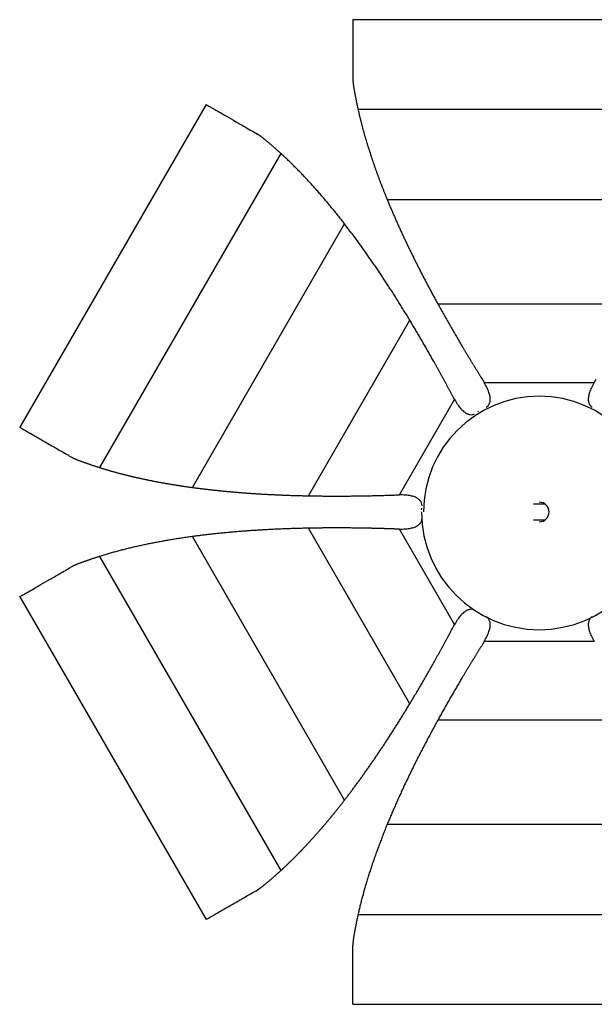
# Paper-space layout '_Inferior' of a CAD drawing. Header units: millimetres. Extents: x -205 to 325, y -311 to 191.
# Tile 1 of 2: x -205 to 88, y -311 to 191. Entities that reach past the tile are written whole.
import ezdxf

# ---------------------------------------------------------------- set-up
doc = ezdxf.new("R2010")
doc.units = ezdxf.units.MM

psp = doc.layouts.new('_Inferior')

# ---------------------------------------------------------------- linework, layer by layer
at = {"color": 7, "linetype": 'Continuous', "lineweight": 25}
for p, q in [((155, 190.98), (-35, 190.98)), ((-109.85, 147.76), (-204.85, -16.78)), ((-32.41, 145.34), (152.41, 145.34)), ((-164.04, -37.36), (-71.62, 122.7)), ((-17.55, 99.36), (137.55, 99.36)), ((-116.78, -47.48), (-39.23, 86.84)), ((8.3, 46.06), (111.7, 46.06)), ((-57.7, -51.74), (-6, 37.8)), ((31.94, 6.05), (88.06, 6.05)), ((-11.23, -51.27), (16.83, -2.68)), ((28.68, -8.91), (29.03, -8.64)), ((0.03, -58.86), (0.15, -58)), ((63, -56), (57, -56)), ((57, -64), (63, -64)), ((-6, -157.8), (-57.7, -68.26)), ((16.83, -117.32), (-11.23, -68.73)), ((-39.23, -206.84), (-116.78, -72.52)), ((-71.62, -242.7), (-164.04, -82.64)), ((-204.85, -103.22), (-109.85, -267.76)), ((29.03, -111.36), (28.68, -111.09)), ((88.06, -126.05), (31.94, -126.05)), ((111.7, -166.06), (8.3, -166.06)), ((137.55, -219.36), (-17.55, -219.36)), ((152.41, -265.34), (-32.41, -265.34)), ((-35, -310.98), (155, -310.98))]:
    psp.add_line(p, q, dxfattribs=at)
for radius, start, end in [(59, 0, 180), (5, 270, 90), (60, 180, 0)]:
    psp.add_arc((60, -60), radius, start, end, dxfattribs=at)
for points, knots in [([(-35, 190.93), (-35, 190.92), (-35, 190.9), (-35, 190.38), (-35, 189.52), (-35, 188.3), (-35, 186.64), (-35, 184.46), (-35, 181.94), (-35, 179.12), (-35, 176.04), (-35, 172.06), (-35, 167.04), (-35, 162.87), (-35, 160.78)], [0, 0, 0, 0, 0.056536, 0.133836, 0.201347, 0.268919, 0.350417, 0.432107, 0.514799, 0.593739, 0.672557, 0.751924, 0.87617, 1, 1, 1, 1]), ([(-35, 160.78), (-35, 160.64), (-35, 160.34), (-34.98, 159.91), (-34.96, 159.47), (-34.92, 159.03), (-34.88, 158.59), (-34.83, 158.16), (-34.79, 157.86), (-34.76, 157.72)], [0, 0, 0, 0, 0.144437, 0.288234, 0.431461, 0.574183, 0.716469, 0.858386, 1, 1, 1, 1]), ([(-34.76, 157.72), (-34.73, 157.51), (-34.66, 157.08), (-34.56, 156.43), (-34.45, 155.79), (-34.35, 155.15), (-34.24, 154.5), (-34.12, 153.85), (-34.01, 153.21), (-33.89, 152.56), (-33.77, 151.91), (-33.64, 151.26), (-33.52, 150.61), (-33.39, 149.95), (-33.26, 149.3), (-33.12, 148.64), (-32.99, 147.98), (-32.85, 147.32), (-32.7, 146.66), (-32.56, 146), (-32.46, 145.56), (-32.41, 145.34)], [0, 0, 0, 0, 0.05287, 0.105637, 0.158308, 0.210886, 0.263381, 0.315814, 0.368205, 0.420576, 0.472946, 0.525336, 0.57776, 0.630236, 0.682778, 0.735398, 0.788107, 0.840915, 0.89383, 0.946857, 1, 1, 1, 1]), ([(-109.81, 147.74), (-109.81, 147.73), (-109.79, 147.72), (-109.31, 147.45), (-108.45, 146.95), (-107.16, 146.21), (-105.46, 145.22), (-102.97, 143.79), (-99.48, 141.78), (-94.77, 139.05), (-89.51, 136.01), (-85.63, 133.78), (-83.7, 132.66)], [0, 0, 0, 0, 0.056761, 0.133877, 0.212121, 0.295801, 0.379768, 0.464931, 0.599271, 0.734088, 0.867509, 1, 1, 1, 1]), ([(-32.41, 145.34), (-32.36, 145.12), (-32.27, 144.68), (-32.12, 144.02), (-31.96, 143.36), (-31.81, 142.7), (-31.65, 142.03), (-31.49, 141.37), (-31.33, 140.7), (-31.16, 140.04), (-31, 139.37), (-30.83, 138.7), (-30.65, 138.04), (-30.48, 137.37), (-30.3, 136.69), (-30.12, 136.02), (-29.94, 135.35), (-29.76, 134.68), (-29.57, 134), (-29.39, 133.32), (-29.19, 132.65), (-29, 131.97), (-28.81, 131.29), (-28.61, 130.61), (-28.41, 129.92), (-28.2, 129.24), (-28, 128.56), (-27.79, 127.87), (-27.58, 127.18), (-27.37, 126.5), (-27.16, 125.81), (-26.94, 125.12), (-26.72, 124.42), (-26.5, 123.73), (-26.27, 123.04), (-26.05, 122.34), (-25.82, 121.64), (-25.59, 120.94), (-25.35, 120.24), (-25.12, 119.54), (-24.88, 118.84), (-24.64, 118.14), (-24.4, 117.43), (-24.15, 116.73), (-23.9, 116.02), (-23.65, 115.31), (-23.4, 114.6), (-23.15, 113.89), (-22.89, 113.17), (-22.63, 112.46), (-22.37, 111.74), (-22.1, 111.03), (-21.84, 110.31), (-21.57, 109.59), (-21.3, 108.86), (-21.02, 108.14), (-20.75, 107.42), (-20.47, 106.69), (-20.19, 105.96), (-19.9, 105.24), (-19.62, 104.51), (-19.33, 103.78), (-19.04, 103.04), (-18.75, 102.31), (-18.45, 101.57), (-18.15, 100.83), (-17.85, 100.1), (-17.65, 99.6), (-17.55, 99.36)], [0, 0, 0, 0, 0.013562, 0.027136, 0.040725, 0.054331, 0.067957, 0.081606, 0.095279, 0.10898, 0.12271, 0.136473, 0.150269, 0.164102, 0.177972, 0.191883, 0.205837, 0.219834, 0.233877, 0.247967, 0.262106, 0.276295, 0.290536, 0.304829, 0.319177, 0.333581, 0.348041, 0.362558, 0.377135, 0.391772, 0.40647, 0.42123, 0.436053, 0.45094, 0.465892, 0.480909, 0.495993, 0.511144, 0.526363, 0.54165, 0.557006, 0.572433, 0.587931, 0.6035, 0.619141, 0.634855, 0.650643, 0.666504, 0.68244, 0.698452, 0.714539, 0.730702, 0.746942, 0.763259, 0.779653, 0.796126, 0.812677, 0.829307, 0.846016, 0.862804, 0.879672, 0.89662, 0.913649, 0.930757, 0.947947, 0.965217, 0.982568, 1, 1, 1, 1]), ([(-81.17, 130.93), (-81.28, 131.02), (-81.51, 131.2), (-81.87, 131.47), (-82.22, 131.72), (-82.58, 131.97), (-82.95, 132.21), (-83.33, 132.44), (-83.58, 132.59), (-83.7, 132.66)], [0, 0, 0, 0, 0.141614, 0.283531, 0.425817, 0.568539, 0.711766, 0.855563, 1, 1, 1, 1]), ([(-71.62, 122.7), (-71.79, 122.86), (-72.12, 123.16), (-72.62, 123.62), (-73.12, 124.07), (-73.63, 124.52), (-74.13, 124.97), (-74.63, 125.41), (-75.13, 125.85), (-75.63, 126.29), (-76.13, 126.73), (-76.64, 127.16), (-77.14, 127.59), (-77.64, 128.01), (-78.14, 128.44), (-78.65, 128.86), (-79.15, 129.28), (-79.65, 129.7), (-80.16, 130.11), (-80.66, 130.52), (-81, 130.79), (-81.17, 130.93)], [0, 0, 0, 0, 0.053143, 0.10617, 0.159085, 0.211893, 0.264602, 0.317222, 0.369764, 0.42224, 0.474664, 0.527054, 0.579424, 0.631795, 0.684186, 0.736619, 0.789114, 0.841692, 0.894363, 0.94713, 1, 1, 1, 1]), ([(-39.23, 86.84), (-39.5, 87.19), (-40.04, 87.88), (-40.85, 88.91), (-41.65, 89.94), (-42.46, 90.96), (-43.27, 91.97), (-44.08, 92.97), (-44.88, 93.97), (-45.69, 94.95), (-46.5, 95.93), (-47.3, 96.91), (-48.11, 97.87), (-48.92, 98.83), (-49.72, 99.78), (-50.53, 100.73), (-51.34, 101.66), (-52.15, 102.59), (-52.95, 103.51), (-53.76, 104.43), (-54.57, 105.33), (-55.38, 106.23), (-56.18, 107.12), (-56.99, 108.01), (-57.8, 108.89), (-58.61, 109.76), (-59.42, 110.62), (-60.23, 111.47), (-61.04, 112.32), (-61.85, 113.16), (-62.66, 114), (-63.47, 114.82), (-64.28, 115.64), (-65.09, 116.45), (-65.9, 117.26), (-66.72, 118.06), (-67.53, 118.85), (-68.35, 119.63), (-69.17, 120.41), (-69.98, 121.18), (-70.8, 121.95), (-71.35, 122.45), (-71.62, 122.7)], [0, 0, 0, 0, 0.02872, 0.057219, 0.085498, 0.113558, 0.141401, 0.169026, 0.196436, 0.223632, 0.250616, 0.27739, 0.303956, 0.330316, 0.356472, 0.382427, 0.408185, 0.433747, 0.459117, 0.484299, 0.509295, 0.534109, 0.558745, 0.583206, 0.607496, 0.631619, 0.655581, 0.679386, 0.70304, 0.726548, 0.749917, 0.773152, 0.79626, 0.81925, 0.842129, 0.864906, 0.887591, 0.910194, 0.932725, 0.955195, 0.977616, 1, 1, 1, 1]), ([(-17.55, 99.36), (-17.32, 98.78), (-16.84, 97.63), (-16.12, 95.9), (-15.38, 94.16), (-14.63, 92.42), (-13.87, 90.66), (-13.1, 88.9), (-12.31, 87.13), (-11.51, 85.35), (-10.7, 83.56), (-9.87, 81.77), (-9.03, 79.96), (-8.18, 78.15), (-7.31, 76.33), (-6.43, 74.5), (-5.54, 72.66), (-4.64, 70.81), (-3.72, 68.96), (-2.79, 67.1), (-1.84, 65.22), (-0.89, 63.35), (0.08, 61.46), (1.06, 59.56), (2.06, 57.66), (3.07, 55.74), (4.09, 53.82), (5.12, 51.89), (6.17, 49.96), (7.23, 48.01), (7.95, 46.71), (8.3, 46.06)], [0, 0, 0, 0, 0.031553, 0.06331, 0.095272, 0.127439, 0.159814, 0.192394, 0.225183, 0.258179, 0.291384, 0.324797, 0.358421, 0.392254, 0.426298, 0.460553, 0.495019, 0.529697, 0.564588, 0.599691, 0.635008, 0.670538, 0.706283, 0.742242, 0.778417, 0.814806, 0.851412, 0.888234, 0.925272, 0.962527, 1, 1, 1, 1]), ([(-6, 37.8), (-6.47, 38.57), (-7.39, 40.1), (-8.79, 42.38), (-10.18, 44.63), (-11.58, 46.87), (-12.97, 49.08), (-14.36, 51.27), (-15.75, 53.44), (-17.14, 55.58), (-18.53, 57.7), (-19.92, 59.8), (-21.3, 61.88), (-22.69, 63.94), (-24.07, 65.97), (-25.45, 67.98), (-26.84, 69.96), (-28.22, 71.93), (-29.6, 73.87), (-30.98, 75.79), (-32.35, 77.69), (-33.73, 79.56), (-35.11, 81.42), (-36.48, 83.24), (-37.85, 85.05), (-38.77, 86.25), (-39.23, 86.84)], [0, 0, 0, 0, 0.045252, 0.090187, 0.134805, 0.179108, 0.223095, 0.266768, 0.310126, 0.353172, 0.395906, 0.438328, 0.480439, 0.522241, 0.563733, 0.604917, 0.645794, 0.686364, 0.726628, 0.766588, 0.806244, 0.845597, 0.884648, 0.923398, 0.961848, 1, 1, 1, 1]), ([(8.3, 46.06), (8.53, 45.66), (8.97, 44.86), (9.64, 43.66), (10.3, 42.46), (10.98, 41.26), (11.65, 40.06), (12.32, 38.87), (13, 37.68), (13.68, 36.49), (14.36, 35.3), (15.04, 34.12), (15.73, 32.93), (16.41, 31.75), (17.1, 30.57), (17.79, 29.39), (18.48, 28.21), (19.17, 27.04), (19.87, 25.87), (20.59, 24.65), (21.33, 23.4), (22.1, 22.12), (22.86, 20.85), (23.62, 19.59), (24.38, 18.35), (25.13, 17.11), (25.87, 15.89), (26.62, 14.67), (27.36, 13.47), (28.09, 12.28), (28.83, 11.1), (29.55, 9.93), (30.28, 8.76), (30.76, 7.99), (31, 7.61)], [0, 0, 0, 0, 0.032284, 0.064445, 0.096484, 0.128399, 0.16019, 0.191858, 0.223403, 0.254826, 0.286127, 0.317309, 0.348373, 0.379321, 0.410156, 0.44088, 0.471497, 0.502009, 0.532421, 0.562736, 0.59609, 0.629073, 0.661694, 0.693961, 0.725885, 0.757475, 0.788743, 0.819702, 0.850367, 0.880756, 0.91089, 0.940791, 0.970486, 1, 1, 1, 1]), ([(15.95, -1.08), (15.84, -0.89), (15.64, -0.5), (15.33, 0.08), (15.02, 0.66), (14.71, 1.25), (14.4, 1.84), (14.08, 2.42), (13.76, 3.01), (13.45, 3.61), (13.13, 4.2), (12.8, 4.8), (12.48, 5.4), (12.16, 6), (11.83, 6.6), (11.5, 7.21), (11.17, 7.81), (10.84, 8.42), (10.5, 9.03), (10.17, 9.65), (9.83, 10.26), (9.49, 10.88), (9.15, 11.5), (8.81, 12.12), (8.46, 12.75), (8.12, 13.37), (7.77, 14), (7.42, 14.63), (7.06, 15.26), (6.71, 15.9), (6.07, 17.04), (5.15, 18.68), (3.94, 20.81), (2.73, 22.94), (1.51, 25.07), (0.27, 27.2), (-0.96, 29.32), (-2.21, 31.45), (-3.47, 33.57), (-4.73, 35.69), (-5.58, 37.1), (-6, 37.8)], [0, 0, 0, 0, 0.0142545, 0.0285479, 0.0428833, 0.0572637, 0.0716922, 0.0861716, 0.1007047, 0.1152942, 0.1299427, 0.1446526, 0.1594262, 0.1742658, 0.1891733, 0.2041506, 0.2191995, 0.2343215, 0.2495181, 0.2647906, 0.2801401, 0.2955681, 0.3110756, 0.3266639, 0.3423341, 0.3580872, 0.3739244, 0.3898465, 0.4058544, 0.4219491, 0.4381314, 0.4926859, 0.5475632, 0.6027836, 0.6583649, 0.7143215, 0.7706644, 0.8274011, 0.8845358, 0.9420695, 1, 1, 1, 1]), ([(31, 7.61), (31.08, 7.48), (31.25, 7.22), (31.49, 6.82), (31.72, 6.43), (31.87, 6.18), (31.94, 6.05)], [0, 0, 0, 0, 0.256825, 0.509079, 0.756793, 1, 1, 1, 1]), ([(33, -6.55), (33.31, -6.34), (34.03, -5.84), (34.76, -4.58), (35.09, -2.96), (34.94, -1.07), (34.36, 1.07), (33.35, 3.5), (32.44, 5.16), (31.94, 6.05)], [0, 0, 0, 0, 0.081348, 0.187848, 0.301849, 0.434254, 0.592203, 0.779942, 1, 1, 1, 1]), ([(88.06, 6.05), (87.56, 5.16), (86.65, 3.5), (85.64, 1.07), (85.06, -1.07), (84.91, -2.96), (85.24, -4.58), (85.97, -5.84), (86.69, -6.34), (87, -6.55)], [0, 0, 0, 0, 0.220058, 0.407797, 0.5657458, 0.6981513, 0.8121515, 0.9186521, 1, 1, 1, 1]), ([(88.06, 6.05), (88.13, 6.18), (88.28, 6.43), (88.51, 6.82), (88.75, 7.22), (88.92, 7.48), (89, 7.61)], [0, 0, 0, 0, 0.243207, 0.490921, 0.743175, 1, 1, 1, 1]), ([(16.83, -2.68), (16.76, -2.55), (16.61, -2.29), (16.39, -1.89), (16.17, -1.49), (16.02, -1.22), (15.95, -1.08)], [0, 0, 0, 0, 0.243207, 0.490921, 0.743175, 1, 1, 1, 1]), ([(16.83, -2.68), (17.35, -3.55), (18.33, -5.17), (19.93, -7.26), (21.5, -8.83), (23.06, -9.91), (24.63, -10.43), (25.99, -10.44), (26.7, -10.11), (26.96, -9.99)], [0, 0, 0, 0, 0.224455, 0.415946, 0.577051, 0.712102, 0.82838, 0.937009, 1, 1, 1, 1]), ([(-204.81, -16.81), (-204.8, -16.81), (-204.79, -16.82), (-204.33, -17.08), (-203.59, -17.51), (-202.54, -18.12), (-201.1, -18.95), (-199.21, -20.04), (-197.02, -21.3), (-194.58, -22.71), (-191.92, -24.25), (-188.47, -26.24), (-184.13, -28.75), (-180.51, -30.84), (-178.7, -31.88)], [0, 0, 0, 0, 0.056536, 0.133836, 0.201347, 0.268919, 0.350417, 0.432107, 0.514799, 0.593739, 0.672557, 0.751924, 0.87617, 1, 1, 1, 1]), ([(-178.7, -31.88), (-178.58, -31.95), (-178.32, -32.1), (-177.93, -32.3), (-177.54, -32.5), (-177.15, -32.69), (-176.75, -32.87), (-176.34, -33.05), (-176.07, -33.15), (-175.93, -33.21)], [0, 0, 0, 0, 0.144437, 0.288234, 0.431461, 0.574183, 0.716469, 0.858386, 1, 1, 1, 1]), ([(-175.93, -33.21), (-175.73, -33.29), (-175.33, -33.44), (-174.72, -33.67), (-174.11, -33.9), (-173.5, -34.13), (-172.88, -34.36), (-172.26, -34.58), (-171.65, -34.81), (-171.02, -35.03), (-170.4, -35.25), (-169.78, -35.47), (-169.15, -35.68), (-168.52, -35.9), (-167.89, -36.11), (-167.25, -36.33), (-166.61, -36.54), (-165.97, -36.75), (-165.33, -36.95), (-164.68, -37.16), (-164.25, -37.29), (-164.04, -37.36)], [0, 0, 0, 0, 0.05287, 0.105637, 0.158308, 0.210886, 0.263381, 0.315814, 0.368205, 0.420576, 0.472946, 0.525336, 0.57776, 0.630236, 0.682778, 0.735398, 0.788107, 0.840915, 0.89383, 0.946857, 1, 1, 1, 1]), ([(-164.04, -37.36), (-163.82, -37.43), (-163.39, -37.56), (-162.74, -37.76), (-162.1, -37.96), (-161.44, -38.16), (-160.79, -38.35), (-160.14, -38.55), (-159.48, -38.74), (-158.82, -38.93), (-158.16, -39.12), (-157.5, -39.31), (-156.83, -39.49), (-156.16, -39.68), (-155.49, -39.86), (-154.82, -40.04), (-154.15, -40.22), (-153.47, -40.4), (-152.8, -40.57), (-152.12, -40.75), (-151.43, -40.92), (-150.75, -41.09), (-150.06, -41.26), (-149.37, -41.43), (-148.68, -41.6), (-147.99, -41.77), (-147.29, -41.93), (-146.6, -42.09), (-145.9, -42.26), (-145.2, -42.42), (-144.49, -42.58), (-143.78, -42.73), (-143.08, -42.89), (-142.36, -43.04), (-141.65, -43.2), (-140.93, -43.35), (-140.22, -43.5), (-139.5, -43.65), (-138.77, -43.8), (-138.05, -43.94), (-137.32, -44.09), (-136.59, -44.23), (-135.86, -44.37), (-135.12, -44.51), (-134.39, -44.65), (-133.65, -44.79), (-132.91, -44.93), (-132.16, -45.06), (-131.42, -45.2), (-130.67, -45.33), (-129.92, -45.46), (-129.16, -45.59), (-128.41, -45.72), (-127.65, -45.85), (-126.89, -45.97), (-126.13, -46.1), (-125.36, -46.22), (-124.59, -46.34), (-123.82, -46.46), (-123.05, -46.58), (-122.28, -46.7), (-121.5, -46.81), (-120.72, -46.93), (-119.94, -47.04), (-119.15, -47.15), (-118.36, -47.27), (-117.57, -47.37), (-117.05, -47.45), (-116.78, -47.48)], [0, 0, 0, 0, 0.013562, 0.027136, 0.040725, 0.054331, 0.067957, 0.081606, 0.095279, 0.10898, 0.12271, 0.136473, 0.150269, 0.164102, 0.177972, 0.191883, 0.205837, 0.219834, 0.233877, 0.247967, 0.262106, 0.276295, 0.290536, 0.304829, 0.319177, 0.333581, 0.348041, 0.362558, 0.377135, 0.391772, 0.40647, 0.42123, 0.436053, 0.45094, 0.465892, 0.480909, 0.495993, 0.511144, 0.526363, 0.54165, 0.557006, 0.572433, 0.587931, 0.6035, 0.619141, 0.634855, 0.650643, 0.666504, 0.68244, 0.698452, 0.714539, 0.730702, 0.746942, 0.763259, 0.779653, 0.796126, 0.812677, 0.829307, 0.846016, 0.862804, 0.879672, 0.89662, 0.913649, 0.930757, 0.947947, 0.965217, 0.982568, 1, 1, 1, 1]), ([(-116.78, -47.48), (-116.17, -47.57), (-114.93, -47.73), (-113.07, -47.97), (-111.2, -48.2), (-109.31, -48.43), (-107.41, -48.64), (-105.5, -48.85), (-103.57, -49.06), (-101.63, -49.25), (-99.68, -49.44), (-97.71, -49.63), (-95.72, -49.8), (-93.73, -49.97), (-91.72, -50.13), (-89.69, -50.28), (-87.66, -50.43), (-85.61, -50.57), (-83.54, -50.7), (-81.46, -50.83), (-79.37, -50.95), (-77.26, -51.06), (-75.14, -51.16), (-73.01, -51.26), (-70.86, -51.35), (-68.7, -51.43), (-66.53, -51.51), (-64.34, -51.58), (-62.14, -51.64), (-59.92, -51.69), (-58.44, -51.72), (-57.7, -51.74)], [0, 0, 0, 0, 0.031553, 0.06331, 0.095272, 0.127439, 0.159814, 0.192394, 0.225183, 0.258179, 0.291384, 0.324797, 0.358421, 0.392254, 0.426298, 0.460553, 0.495019, 0.529697, 0.564588, 0.599691, 0.635008, 0.670538, 0.706283, 0.742242, 0.778417, 0.814806, 0.851412, 0.888234, 0.925272, 0.962527, 1, 1, 1, 1]), ([(-57.7, -51.74), (-57.24, -51.75), (-56.33, -51.77), (-54.95, -51.79), (-53.58, -51.81), (-52.2, -51.83), (-50.83, -51.84), (-49.46, -51.85), (-48.09, -51.86), (-46.72, -51.87), (-45.35, -51.88), (-43.99, -51.88), (-42.62, -51.88), (-41.25, -51.87), (-39.89, -51.87), (-38.52, -51.86), (-37.16, -51.85), (-35.79, -51.84), (-34.43, -51.82), (-33.02, -51.81), (-31.56, -51.79), (-30.07, -51.76), (-28.59, -51.74), (-27.12, -51.71), (-25.66, -51.68), (-24.22, -51.64), (-22.78, -51.61), (-21.36, -51.57), (-19.95, -51.53), (-18.55, -51.49), (-17.16, -51.45), (-15.78, -51.4), (-14.41, -51.36), (-13.51, -51.33), (-13.05, -51.31)], [0, 0, 0, 0, 0.032284, 0.064445, 0.096484, 0.128399, 0.16019, 0.191858, 0.223403, 0.254826, 0.286127, 0.317309, 0.348373, 0.379321, 0.410156, 0.44088, 0.471497, 0.502009, 0.532421, 0.562736, 0.59609, 0.629073, 0.661694, 0.693961, 0.725885, 0.757475, 0.788743, 0.819702, 0.850367, 0.880756, 0.91089, 0.940791, 0.970486, 1, 1, 1, 1]), ([(-13.05, -51.31), (-12.9, -51.3), (-12.59, -51.29), (-12.13, -51.28), (-11.68, -51.28), (-11.38, -51.28), (-11.23, -51.27)], [0, 0, 0, 0, 0.256825, 0.509079, 0.756793, 1, 1, 1, 1]), ([(0.24, -56.85), (0.21, -56.41), (0.13, -55.47), (-0.61, -54.15), (-1.85, -53.06), (-3.56, -52.24), (-5.71, -51.67), (-8.32, -51.33), (-10.21, -51.29), (-11.23, -51.27)], [0, 0, 0, 0, 0.093812, 0.198867, 0.311321, 0.44193, 0.597736, 0.782928, 1, 1, 1, 1]), ([(-11.23, -68.73), (-10.21, -68.71), (-8.32, -68.67), (-5.71, -68.33), (-3.56, -67.76), (-1.85, -66.94), (-0.62, -65.85), (0.06, -64.71), (0.13, -63.96), (0.16, -63.7)], [0, 0, 0, 0, 0.226028, 0.418859, 0.581093, 0.71709, 0.834183, 0.943573, 1, 1, 1, 1]), ([(-57.7, -68.26), (-58.6, -68.28), (-60.39, -68.32), (-63.06, -68.39), (-65.71, -68.46), (-68.34, -68.55), (-70.95, -68.65), (-73.54, -68.76), (-76.12, -68.88), (-78.67, -69.01), (-81.2, -69.16), (-83.71, -69.31), (-86.2, -69.47), (-88.68, -69.64), (-91.13, -69.82), (-93.56, -70.02), (-95.97, -70.22), (-98.36, -70.43), (-100.73, -70.66), (-103.09, -70.89), (-105.42, -71.14), (-107.73, -71.39), (-110.02, -71.66), (-112.29, -71.93), (-114.55, -72.22), (-116.04, -72.42), (-116.78, -72.52)], [0, 0, 0, 0, 0.045252, 0.090187, 0.134805, 0.179108, 0.223095, 0.266768, 0.310126, 0.353172, 0.395906, 0.438328, 0.480439, 0.522241, 0.563733, 0.604917, 0.645794, 0.686364, 0.726628, 0.766588, 0.806244, 0.845597, 0.884648, 0.923398, 0.961848, 1, 1, 1, 1]), ([(-13.05, -68.69), (-13.27, -68.68), (-13.71, -68.67), (-14.37, -68.64), (-15.03, -68.62), (-15.69, -68.6), (-16.35, -68.58), (-17.02, -68.56), (-17.69, -68.53), (-18.36, -68.51), (-19.04, -68.49), (-19.72, -68.47), (-20.4, -68.45), (-21.08, -68.44), (-21.76, -68.42), (-22.45, -68.4), (-23.14, -68.38), (-23.84, -68.36), (-24.53, -68.35), (-25.23, -68.33), (-25.93, -68.32), (-26.64, -68.3), (-27.35, -68.29), (-28.06, -68.27), (-28.77, -68.26), (-29.48, -68.25), (-30.2, -68.24), (-30.92, -68.22), (-31.65, -68.21), (-32.37, -68.2), (-33.68, -68.18), (-35.56, -68.16), (-38.01, -68.14), (-40.47, -68.13), (-42.92, -68.12), (-45.38, -68.12), (-47.84, -68.13), (-50.3, -68.15), (-52.77, -68.18), (-55.24, -68.21), (-56.88, -68.24), (-57.7, -68.26)], [0, 0, 0, 0, 0.0142545, 0.0285479, 0.0428833, 0.0572637, 0.0716922, 0.0861716, 0.1007047, 0.1152942, 0.1299427, 0.1446526, 0.1594262, 0.1742658, 0.1891733, 0.2041506, 0.2191995, 0.2343215, 0.2495181, 0.2647906, 0.2801401, 0.2955681, 0.3110756, 0.3266639, 0.3423341, 0.3580872, 0.3739244, 0.3898465, 0.4058544, 0.4219491, 0.4381314, 0.4926859, 0.5475632, 0.6027836, 0.6583649, 0.7143215, 0.7706644, 0.8274011, 0.8845358, 0.9420695, 1, 1, 1, 1]), ([(-11.23, -68.73), (-11.38, -68.72), (-11.68, -68.72), (-12.13, -68.72), (-12.59, -68.71), (-12.9, -68.7), (-13.05, -68.69)], [0, 0, 0, 0, 0.243207, 0.490921, 0.743175, 1, 1, 1, 1]), ([(-116.78, -72.52), (-117.22, -72.58), (-118.08, -72.7), (-119.38, -72.88), (-120.68, -73.07), (-121.96, -73.26), (-123.24, -73.45), (-124.51, -73.65), (-125.78, -73.85), (-127.04, -74.05), (-128.29, -74.26), (-129.54, -74.47), (-130.78, -74.69), (-132.01, -74.91), (-133.24, -75.13), (-134.46, -75.36), (-135.67, -75.59), (-136.88, -75.83), (-138.08, -76.06), (-139.28, -76.31), (-140.47, -76.55), (-141.65, -76.8), (-142.82, -77.06), (-143.99, -77.31), (-145.16, -77.57), (-146.32, -77.84), (-147.47, -78.11), (-148.61, -78.38), (-149.75, -78.66), (-150.89, -78.94), (-152.01, -79.23), (-153.13, -79.51), (-154.25, -79.81), (-155.36, -80.1), (-156.46, -80.41), (-157.56, -80.71), (-158.65, -81.02), (-159.74, -81.34), (-160.82, -81.65), (-161.9, -81.98), (-162.97, -82.3), (-163.68, -82.53), (-164.04, -82.64)], [0, 0, 0, 0, 0.02872, 0.057219, 0.085498, 0.113558, 0.141401, 0.169026, 0.196436, 0.223632, 0.250616, 0.27739, 0.303956, 0.330316, 0.356472, 0.382427, 0.408185, 0.433747, 0.459117, 0.484299, 0.509295, 0.534109, 0.558745, 0.583206, 0.607496, 0.631619, 0.655581, 0.679386, 0.70304, 0.726548, 0.749917, 0.773152, 0.79626, 0.81925, 0.842129, 0.864906, 0.887591, 0.910194, 0.932725, 0.955195, 0.977616, 1, 1, 1, 1]), ([(-164.04, -82.64), (-164.25, -82.71), (-164.68, -82.84), (-165.33, -83.05), (-165.97, -83.25), (-166.61, -83.46), (-167.25, -83.67), (-167.89, -83.89), (-168.52, -84.1), (-169.15, -84.32), (-169.78, -84.53), (-170.4, -84.75), (-171.02, -84.97), (-171.65, -85.19), (-172.26, -85.42), (-172.88, -85.64), (-173.5, -85.87), (-174.11, -86.1), (-174.72, -86.33), (-175.33, -86.56), (-175.73, -86.71), (-175.93, -86.79)], [0, 0, 0, 0, 0.053143, 0.10617, 0.159085, 0.211893, 0.264602, 0.317222, 0.369764, 0.42224, 0.474664, 0.527054, 0.579424, 0.631795, 0.684186, 0.736619, 0.789114, 0.841692, 0.894363, 0.94713, 1, 1, 1, 1]), ([(-204.81, -103.19), (-204.81, -103.19), (-204.79, -103.18), (-204.31, -102.9), (-203.45, -102.4), (-202.16, -101.66), (-200.46, -100.68), (-197.97, -99.25), (-194.48, -97.23), (-189.77, -94.51), (-184.51, -91.47), (-180.63, -89.23), (-178.7, -88.12)], [0, 0, 0, 0, 0.0567605, 0.1338771, 0.212121, 0.2958012, 0.3797678, 0.4649311, 0.599271, 0.734088, 0.8675089, 1, 1, 1, 1]), ([(-175.93, -86.79), (-176.07, -86.85), (-176.34, -86.95), (-176.75, -87.13), (-177.15, -87.31), (-177.54, -87.5), (-177.93, -87.7), (-178.32, -87.9), (-178.58, -88.05), (-178.7, -88.12)], [0, 0, 0, 0, 0.141614, 0.283531, 0.425817, 0.568539, 0.711766, 0.855563, 1, 1, 1, 1]), ([(26.96, -110.01), (26.7, -109.89), (25.99, -109.56), (24.63, -109.57), (23.06, -110.09), (21.5, -111.17), (19.93, -112.74), (18.33, -114.83), (17.35, -116.45), (16.83, -117.32)], [0, 0, 0, 0, 0.062991, 0.17162, 0.287898, 0.422949, 0.584054, 0.775545, 1, 1, 1, 1]), ([(31.94, -126.05), (32.44, -125.16), (33.35, -123.5), (34.36, -121.07), (34.94, -118.93), (35.09, -117.04), (34.76, -115.42), (34.03, -114.16), (33.31, -113.66), (33, -113.45)], [0, 0, 0, 0, 0.220058, 0.407797, 0.5657458, 0.6981513, 0.8121515, 0.9186521, 1, 1, 1, 1]), ([(87, -113.45), (86.69, -113.66), (85.97, -114.16), (85.24, -115.42), (84.91, -117.04), (85.06, -118.93), (85.64, -121.07), (86.65, -123.5), (87.56, -125.16), (88.06, -126.05)], [0, 0, 0, 0, 0.081348, 0.187848, 0.301849, 0.434254, 0.592203, 0.779942, 1, 1, 1, 1]), ([(-6, -157.8), (-5.77, -157.41), (-5.29, -156.62), (-4.59, -155.44), (-3.88, -154.27), (-3.18, -153.08), (-2.48, -151.9), (-1.79, -150.72), (-1.09, -149.54), (-0.4, -148.36), (0.29, -147.18), (0.97, -145.99), (1.66, -144.81), (2.34, -143.62), (3.01, -142.44), (3.69, -141.25), (4.36, -140.07), (5.04, -138.88), (5.71, -137.69), (6.4, -136.46), (7.1, -135.19), (7.83, -133.89), (8.55, -132.59), (9.26, -131.3), (9.96, -130.03), (10.66, -128.76), (11.34, -127.5), (12.02, -126.25), (12.69, -125), (13.36, -123.77), (14.01, -122.55), (14.67, -121.33), (15.31, -120.12), (15.73, -119.32), (15.95, -118.92)], [0, 0, 0, 0, 0.032284, 0.064445, 0.096484, 0.128399, 0.16019, 0.191858, 0.223403, 0.254826, 0.286127, 0.317309, 0.348373, 0.379321, 0.410156, 0.44088, 0.471497, 0.502009, 0.532421, 0.562736, 0.59609, 0.629073, 0.661694, 0.693961, 0.725885, 0.757475, 0.788743, 0.819702, 0.850367, 0.880756, 0.91089, 0.940791, 0.970486, 1, 1, 1, 1]), ([(15.95, -118.92), (16.02, -118.78), (16.17, -118.51), (16.39, -118.11), (16.61, -117.71), (16.76, -117.45), (16.83, -117.32)], [0, 0, 0, 0, 0.256825, 0.509079, 0.756793, 1, 1, 1, 1]), ([(31, -127.61), (30.88, -127.8), (30.65, -128.17), (30.3, -128.73), (29.95, -129.29), (29.6, -129.85), (29.25, -130.41), (28.9, -130.98), (28.55, -131.55), (28.19, -132.12), (27.84, -132.7), (27.48, -133.27), (27.12, -133.85), (26.77, -134.43), (26.41, -135.02), (26.05, -135.61), (25.69, -136.19), (25.33, -136.79), (24.96, -137.38), (24.6, -137.98), (24.24, -138.58), (23.87, -139.18), (23.5, -139.79), (23.14, -140.4), (22.77, -141.01), (22.4, -141.62), (22.03, -142.24), (21.66, -142.85), (21.29, -143.48), (20.92, -144.1), (20.25, -145.22), (19.29, -146.84), (18.04, -148.95), (16.81, -151.07), (15.57, -153.19), (14.35, -155.32), (13.12, -157.46), (11.91, -159.6), (10.7, -161.75), (9.5, -163.9), (8.7, -165.34), (8.3, -166.06)], [0, 0, 0, 0, 0.014255, 0.028548, 0.042883, 0.057264, 0.071692, 0.086172, 0.100705, 0.115294, 0.129943, 0.144653, 0.159426, 0.174266, 0.189173, 0.204151, 0.219199, 0.234322, 0.249518, 0.264791, 0.28014, 0.295568, 0.311076, 0.326664, 0.342334, 0.358087, 0.373924, 0.389846, 0.405854, 0.421949, 0.438131, 0.492686, 0.547563, 0.602784, 0.658365, 0.714322, 0.770664, 0.827401, 0.884536, 0.94207, 1, 1, 1, 1]), ([(31.94, -126.05), (31.87, -126.18), (31.72, -126.43), (31.49, -126.82), (31.25, -127.22), (31.08, -127.48), (31, -127.61)], [0, 0, 0, 0, 0.243207, 0.490921, 0.743175, 1, 1, 1, 1]), ([(-39.23, -206.84), (-38.85, -206.35), (-38.09, -205.36), (-36.96, -203.87), (-35.82, -202.37), (-34.68, -200.84), (-33.54, -199.31), (-32.4, -197.75), (-31.26, -196.19), (-30.12, -194.6), (-28.98, -193), (-27.84, -191.39), (-26.69, -189.76), (-25.55, -188.12), (-24.41, -186.46), (-23.26, -184.78), (-22.12, -183.09), (-20.97, -181.38), (-19.82, -179.66), (-18.67, -177.92), (-17.53, -176.17), (-16.38, -174.4), (-15.23, -172.62), (-14.08, -170.82), (-12.92, -169.01), (-11.77, -167.18), (-10.62, -165.33), (-9.46, -163.47), (-8.31, -161.6), (-7.16, -159.7), (-6.39, -158.44), (-6, -157.8)], [0, 0, 0, 0, 0.031553, 0.06331, 0.095272, 0.127439, 0.159814, 0.192394, 0.225183, 0.258179, 0.291384, 0.324797, 0.358421, 0.392254, 0.426298, 0.460553, 0.495019, 0.529697, 0.564588, 0.599691, 0.635008, 0.670538, 0.706283, 0.742242, 0.778417, 0.814806, 0.851412, 0.888234, 0.925272, 0.962527, 1, 1, 1, 1]), ([(8.3, -166.06), (7.87, -166.85), (7.01, -168.41), (5.73, -170.76), (4.48, -173.1), (3.24, -175.42), (2.02, -177.73), (0.82, -180.03), (-0.36, -182.32), (-1.53, -184.6), (-2.67, -186.86), (-3.8, -189.11), (-4.9, -191.35), (-5.99, -193.58), (-7.06, -195.79), (-8.1, -197.99), (-9.13, -200.18), (-10.15, -202.36), (-11.14, -204.53), (-12.11, -206.68), (-13.06, -208.82), (-14, -210.95), (-14.92, -213.07), (-15.81, -215.18), (-16.69, -217.27), (-17.27, -218.66), (-17.55, -219.36)], [0, 0, 0, 0, 0.045252, 0.090187, 0.134805, 0.179108, 0.223095, 0.266768, 0.310126, 0.353172, 0.395906, 0.438328, 0.480439, 0.522241, 0.563733, 0.604917, 0.645794, 0.686364, 0.726628, 0.766588, 0.806244, 0.845597, 0.884648, 0.923398, 0.961848, 1, 1, 1, 1]), ([(-71.62, -242.7), (-71.46, -242.55), (-71.13, -242.25), (-70.63, -241.78), (-70.13, -241.32), (-69.64, -240.86), (-69.14, -240.39), (-68.65, -239.92), (-68.15, -239.44), (-67.66, -238.97), (-67.16, -238.49), (-66.67, -238.01), (-66.18, -237.53), (-65.68, -237.04), (-65.19, -236.55), (-64.7, -236.06), (-64.21, -235.57), (-63.71, -235.07), (-63.22, -234.57), (-62.73, -234.07), (-62.24, -233.57), (-61.75, -233.06), (-61.26, -232.55), (-60.77, -232.04), (-60.28, -231.53), (-59.79, -231.01), (-59.3, -230.49), (-58.81, -229.97), (-58.32, -229.44), (-57.83, -228.91), (-57.34, -228.38), (-56.85, -227.85), (-56.36, -227.31), (-55.87, -226.77), (-55.38, -226.23), (-54.89, -225.69), (-54.4, -225.14), (-53.91, -224.59), (-53.42, -224.04), (-52.93, -223.49), (-52.44, -222.93), (-51.95, -222.37), (-51.46, -221.81), (-50.97, -221.24), (-50.48, -220.67), (-50, -220.1), (-49.51, -219.53), (-49.02, -218.95), (-48.53, -218.37), (-48.04, -217.79), (-47.55, -217.2), (-47.06, -216.62), (-46.57, -216.03), (-46.08, -215.43), (-45.59, -214.84), (-45.1, -214.24), (-44.62, -213.64), (-44.13, -213.03), (-43.64, -212.43), (-43.15, -211.82), (-42.66, -211.2), (-42.17, -210.59), (-41.68, -209.97), (-41.19, -209.35), (-40.7, -208.73), (-40.21, -208.1), (-39.72, -207.47), (-39.4, -207.05), (-39.23, -206.84)], [0, 0, 0, 0, 0.013562, 0.027136, 0.040725, 0.054331, 0.067957, 0.081606, 0.095279, 0.10898, 0.12271, 0.136473, 0.150269, 0.164102, 0.177972, 0.191883, 0.205837, 0.219834, 0.233877, 0.247967, 0.262106, 0.276295, 0.290536, 0.304829, 0.319177, 0.333581, 0.348041, 0.362558, 0.377135, 0.391772, 0.40647, 0.42123, 0.436053, 0.45094, 0.465892, 0.480909, 0.495993, 0.511144, 0.526363, 0.54165, 0.557006, 0.572433, 0.587931, 0.6035, 0.619141, 0.634855, 0.650643, 0.666504, 0.68244, 0.698452, 0.714539, 0.730702, 0.746942, 0.763259, 0.779653, 0.796126, 0.812677, 0.829307, 0.846016, 0.862804, 0.879672, 0.89662, 0.913649, 0.930757, 0.947947, 0.965217, 0.982568, 1, 1, 1, 1]), ([(-17.55, -219.36), (-17.72, -219.76), (-18.05, -220.57), (-18.54, -221.79), (-19.02, -223), (-19.5, -224.21), (-19.97, -225.42), (-20.44, -226.62), (-20.9, -227.81), (-21.35, -229.01), (-21.8, -230.2), (-22.23, -231.38), (-22.67, -232.56), (-23.09, -233.74), (-23.51, -234.92), (-23.93, -236.09), (-24.33, -237.25), (-24.74, -238.42), (-25.13, -239.58), (-25.52, -240.73), (-25.9, -241.88), (-26.27, -243.03), (-26.64, -244.18), (-27, -245.32), (-27.36, -246.46), (-27.71, -247.59), (-28.05, -248.73), (-28.39, -249.85), (-28.72, -250.98), (-29.04, -252.1), (-29.36, -253.22), (-29.67, -254.34), (-29.97, -255.45), (-30.27, -256.56), (-30.56, -257.67), (-30.84, -258.77), (-31.12, -259.87), (-31.39, -260.97), (-31.66, -262.07), (-31.92, -263.16), (-32.17, -264.25), (-32.33, -264.98), (-32.41, -265.34)], [0, 0, 0, 0, 0.02872, 0.057219, 0.085498, 0.113558, 0.141401, 0.169026, 0.196436, 0.223632, 0.250616, 0.27739, 0.303956, 0.330316, 0.356472, 0.382427, 0.408185, 0.433747, 0.459117, 0.484299, 0.509295, 0.534109, 0.558745, 0.583206, 0.607496, 0.631619, 0.655581, 0.679386, 0.70304, 0.726548, 0.749917, 0.773152, 0.79626, 0.81925, 0.842129, 0.864906, 0.887591, 0.910194, 0.932725, 0.955195, 0.977616, 1, 1, 1, 1]), ([(-81.17, -250.93), (-81, -250.79), (-80.66, -250.52), (-80.16, -250.11), (-79.65, -249.7), (-79.15, -249.28), (-78.65, -248.86), (-78.14, -248.44), (-77.64, -248.01), (-77.14, -247.59), (-76.64, -247.16), (-76.13, -246.73), (-75.63, -246.29), (-75.13, -245.85), (-74.63, -245.41), (-74.13, -244.97), (-73.63, -244.52), (-73.12, -244.07), (-72.62, -243.62), (-72.12, -243.16), (-71.79, -242.86), (-71.62, -242.7)], [0, 0, 0, 0, 0.0528699, 0.1056371, 0.1583075, 0.2108862, 0.2633814, 0.3158135, 0.3682046, 0.4205757, 0.4729465, 0.5253356, 0.5777602, 0.6302362, 0.6827778, 0.7353977, 0.788107, 0.8409152, 0.8938297, 0.9468566, 1, 1, 1, 1]), ([(-83.7, -252.66), (-83.58, -252.59), (-83.33, -252.44), (-82.95, -252.21), (-82.58, -251.97), (-82.22, -251.72), (-81.87, -251.47), (-81.51, -251.2), (-81.28, -251.02), (-81.17, -250.93)], [0, 0, 0, 0, 0.144437, 0.288234, 0.431461, 0.574183, 0.716469, 0.858386, 1, 1, 1, 1]), ([(-109.81, -267.74), (-109.8, -267.73), (-109.79, -267.72), (-109.33, -267.46), (-108.59, -267.03), (-107.54, -266.42), (-106.1, -265.59), (-104.21, -264.5), (-102.02, -263.24), (-99.58, -261.83), (-96.92, -260.29), (-93.47, -258.3), (-89.13, -255.79), (-85.51, -253.71), (-83.7, -252.66)], [0, 0, 0, 0, 0.056536, 0.133836, 0.201347, 0.268919, 0.350417, 0.432107, 0.514799, 0.593739, 0.672557, 0.751924, 0.87617, 1, 1, 1, 1]), ([(-32.41, -265.34), (-32.46, -265.56), (-32.56, -266), (-32.7, -266.66), (-32.85, -267.32), (-32.99, -267.98), (-33.12, -268.64), (-33.26, -269.3), (-33.39, -269.95), (-33.52, -270.61), (-33.64, -271.26), (-33.77, -271.91), (-33.89, -272.56), (-34.01, -273.21), (-34.12, -273.85), (-34.24, -274.5), (-34.35, -275.15), (-34.45, -275.79), (-34.56, -276.43), (-34.66, -277.08), (-34.73, -277.51), (-34.76, -277.72)], [0, 0, 0, 0, 0.0531434, 0.1061703, 0.1590848, 0.211893, 0.2646023, 0.3172222, 0.3697638, 0.4222398, 0.4746644, 0.5270535, 0.5794243, 0.6317954, 0.6841865, 0.7366186, 0.7891138, 0.8416925, 0.8943629, 0.9471301, 1, 1, 1, 1]), ([(-34.76, -277.72), (-34.79, -277.86), (-34.83, -278.16), (-34.88, -278.59), (-34.92, -279.03), (-34.96, -279.47), (-34.98, -279.91), (-35, -280.34), (-35, -280.64), (-35, -280.78)], [0, 0, 0, 0, 0.141614, 0.2835308, 0.425817, 0.5685395, 0.7117658, 0.8555634, 1, 1, 1, 1]), ([(-35, -310.93), (-35, -310.92), (-35, -310.9), (-35, -310.35), (-35, -309.35), (-35, -307.87), (-35, -305.9), (-35, -303.04), (-35, -299.01), (-35, -293.56), (-35, -287.48), (-35, -283.01), (-35, -280.78)], [0, 0, 0, 0, 0.056761, 0.133877, 0.212121, 0.295801, 0.379768, 0.464931, 0.599271, 0.734088, 0.867509, 1, 1, 1, 1])]:
    psp.add_open_spline(points, degree=3, knots=knots, dxfattribs=at)

doc.saveas('drawing.dxf')
